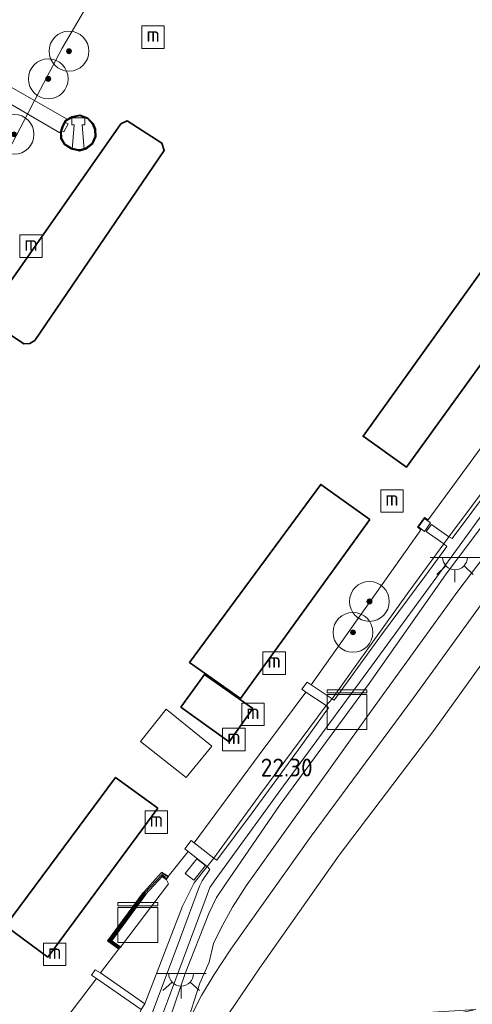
# Model space of a CAD drawing. Header units: metres. Extents: x 185049 to 189876, y 349292 to 352302.
# Tile 182 of 256: x 189534 to 189579, y 350416 to 350515. Entities that reach past the tile are written whole.
import ezdxf
from ezdxf.enums import TextEntityAlignment as Align

# ---------------------------------------------------------------- set-up
doc = ezdxf.new("R2010")
doc.units = ezdxf.units.M
for name, color, linetype, lineweight in [('B-WE-BC-BETONVORM-GV', 50, 'Continuous', 18), ('B-WE-GK-KADEMUUR-G', 150, 'Continuous', 35), ('B-WE-GK-KADEMUUR-GV', 150, 'Continuous', 35), ('B-WE-GR-BOOM-S', 90, 'Continuous', 25), ('B-WE-GR-GRAS-GV', 60, 'Continuous', 13), ('B-WE-GW-TALUD_KRUIN-G', 90, 'Continuous', 18), ('B-WE-GW-TALUD_TEEN-G', 90, 'Continuous', 18), ('B-WE-IE-MEUBILAIR_WATERWEGMEUBILAIR-S', 150, 'Continuous', 25), ('B-WE-KL-DATA-S', 90, 'Continuous', 25), ('B-WE-KL-ET_LS_OV_LICHTPUNT-S', 190, 'Continuous', 25), ('B-WE-KW-KUNSTWERK_BRUG-GV', 170, 'Continuous', 18), ('B-WE-KW-KUNSTWERK_PONTON-GV', 170, 'Continuous', 18), ('B-WE-OB-OEVERVOORZIENING-G', 7, 'Continuous', 18), ('B-WE-OG-BEBOUWING_LUIFEL-GV', 7, 'Continuous', 18), ('B-WE-OG-BEBOUWING_WOONBOOT-GV', 7, 'Continuous', 35), ('B-WE-OG-TERREIN_GROEN-GV', 7, 'Continuous', 18), ('B-WE-OG-WATER_HAVEN-GV', 170, 'Continuous', 18), ('B-WE-OG-WEG_TRAP-GV', 7, 'Continuous', 18), ('B-WE-VH-VERHARDING_BETON-GV', 252, 'Continuous', 18), ('X-XX-AL-HOOGTELABEL-S', 7, 'Continuous', 25)]:
    doc.layers.add(name, color=color, linetype=linetype, lineweight=lineweight)
doc.styles.add('NLCS-ISO', font='NLCS-ISO.ttf')
doc.styles.add('NLCS-ISO-ANNOTATIVE-T18', font='NLCS-ISO.ttf', dxfattribs={"height": 1.8})

# ---------------------------------------------------------------- blocks, each defined once
blk = doc.blocks.new('SAL-HOOGTELABEL-SO')
at = {"color": 0, "linetype": 'ByBlock', "lineweight": -2, "style": 'NLCS-ISO-ANNOTATIVE-T18'}
blk.add_attdef('HOOGTE', text='', height=1.8, dxfattribs=at).set_placement((2.788, 0), align=Align.RIGHT)
blk = doc.blocks.new('SGR-BOOM_01-SO')
at = {"linetype": 'ByBlock', "lineweight": 18}
h = blk.add_hatch(color=0, dxfattribs=at)
h.dxf.hatch_style = 1
edge = h.paths.add_edge_path()
edge.add_arc((0, 0), 0.25, 0, 360)
at = {"color": 0, "linetype": 'ByBlock', "lineweight": 18}
for radius in [2, 0.25]:
    blk.add_circle((0, 0), radius, dxfattribs=at)
blk = doc.blocks.new('SKL-DATA_KAST-SO')
at = {"color": 0, "linetype": 'ByBlock', "lineweight": 18}
for points in [[(-2, 2), (2, 2), (2, 1.68), (-2, 1.68)], [(-2, 1.52), (2, 1.52), (2, -2), (-2, -2)]]:
    blk.add_lwpolyline(points, close=True, dxfattribs=at)
blk = doc.blocks.new('SIE-WATER_BOLDER-SO')
at = {"color": 0, "linetype": 'ByBlock', "lineweight": 18}
blk.add_lwpolyline([(0.402, 0.867), (0.602, -1.587), (-0.602, -1.587), (-0.402, 0.867), (-0.65, 0.867), (-0.65, 1.587), (0.65, 1.587), (0.65, 0.867)], close=True, dxfattribs=at)
blk = doc.blocks.new('SIE-WATER_MEERPAAL-SO')
at = {"color": 0, "linetype": 'ByBlock', "lineweight": 18}
blk.add_lwpolyline([(-1.125, -1.125), (1.125, -1.125), (1.125, 1.125), (-1.125, 1.125)], close=True, dxfattribs=at)
at = {"color": 0, "linetype": 'ByBlock', "lineweight": 18, "style": 'NLCS-ISO'}
blk.add_text('m', height=1.5, dxfattribs=at).set_placement((0, 0.283), align=Align.MIDDLE_CENTER)
blk = doc.blocks.new('SKL-ET_OV_LICHTPUNT-SO')
at = {"color": 0, "linetype": 'ByBlock', "lineweight": 18}
for points in [[(-1.25, 0), (-2.5, 0)], [(1.25, 0), (2.5, 0)], [(-0.915, -0.851), (-1.831, -1.703)], [(0.915, -0.851), (1.831, -1.703)], [(0, -1.25), (0, -2.5)]]:
    blk.add_lwpolyline(points, dxfattribs=at)
blk.add_lwpolyline([(0, 0), (1.25, 0, -1), (-1.25, 0)], format="xyb", close=True, dxfattribs=at)

msp = doc.modelspace()

# ---------------------------------------------------------------- linework, layer by layer
at = {"layer": 'B-WE-BC-BETONVORM-GV'}
for points in [[(189582.0473, 350468.0217, 22.3037), (189576.2513, 350460.0835, 22.3304), (189568.6864, 350449.7315, 22.3215), (189560.2072, 350438.2018, 22.3215), (189553.4424, 350428.9283, 22.3748), (189552.8222, 350428.0104, 22.3748), (189552.442, 350426.9987, 22.437), (189548.5635, 350416.6161, 23.8326), (189546.9405, 350412.3126, 24.3304)], [(189547.1062, 350415.6628, 23.9793), (189549.8721, 350423.0052, 23.0252), (189551.771, 350428.1316, 22.4207), (189552.035, 350428.6953, 22.3319), (189552.8245, 350429.8184, 22.3081), (189552.548, 350430.113, 22.367), (189553.214, 350430.966, 22.367), (189553.5143, 350430.7471, 22.3674), (189557.0687, 350435.5182, 22.3378), (189561.7145, 350441.8755, 22.3141), (189564.7451, 350446.0628, 22.3081), (189564.504, 350446.267, 22.346), (189565.086, 350446.96, 22.371), (189565.3059, 350446.8327, 22.3259), (189570.0636, 350453.3631, 22.3259), (189574.4072, 350459.2154, 22.3141), (189576.6191, 350462.2414, 22.3378), (189576.3, 350462.5, 22.346), (189576.809, 350463.218, 22.389), (189577.1464, 350463.035, 22.3852), (189581.0906, 350468.3311, 22.3615)]]:
    msp.add_polyline3d(points, dxfattribs=at)
at = {"layer": 'B-WE-GK-KADEMUUR-G'}
msp.add_polyline3d([(189543.667, 350422.0078, 21.3333), (189542.7755, 350422.6616, 21.3215), (189546.2829, 350427.473, 21.3096), (189548.0074, 350429.2988, 21.3156), (189548.3755, 350429.0321, 21.3156)], dxfattribs=at)
at = {"layer": 'B-WE-GK-KADEMUUR-GV'}
for points in [[(189539.766, 350505.555, 20.729), (189540.574, 350505.235, 20.729), (189541.083, 350504.714, 20.729), (189541.328, 350504.12, 20.729), (189541.364, 350503.39, 20.729), (189541.025, 350502.676, 20.729), (189540.38, 350502.169, 20.729), (189539.715, 350501.971, 20.729), (189538.896, 350502.171, 20.729), (189538.208, 350502.607, 20.729), (189537.86, 350503.185, 20.729), (189537.847, 350503.898, 20.729), (189537.997, 350504.373, 20.729), (189538.313, 350504.993, 20.729), (189538.941, 350505.368, 20.729)], [(189538.916, 350502.218, 24.11), (189539.714, 350502.023, 24.114), (189540.357, 350502.214, 24.114), (189540.985, 350502.708, 24.118), (189541.313, 350503.4, 24.121), (189541.278, 350504.109, 24.121), (189541.04, 350504.686, 24.121), (189540.546, 350505.192, 24.118), (189539.762, 350505.503, 24.118), (189538.96, 350505.321, 24.121), (189538.351, 350504.957, 24.121), (189538.043, 350504.354, 24.096), (189537.897, 350503.891, 24.096), (189537.91, 350503.199, 24.103), (189538.245, 350502.643, 24.11)], [(189547.9645, 350429.5208, 20.75), (189548.6187, 350429.1087, 20.75), (189548.4334, 350428.8449, 21.2593), (189548.0254, 350429.1272, 21.2593), (189546.366, 350427.3206, 21.2859), (189542.9489, 350422.6684, 21.2948), (189543.8424, 350422.0078, 21.3037), (189543.6752, 350421.8488, 20.75), (189542.5544, 350422.6701, 20.75), (189546.1465, 350427.5209, 20.75)]]:
    msp.add_polyline3d(points, close=True, dxfattribs=at)
at = {"layer": 'B-WE-GR-GRAS-GV'}
for points in [[(189546.071, 350526.071, 20.726), (189537.98, 350512.26, 20.726), (189535.1862, 350506.9492, 20.726), (189534.5648, 350505.7679, 20.726), (189530.894, 350498.79, 20.726), (189524.473, 350487.539, 20.726), (189522.861, 350485.2422, 20.726), (189517.227, 350477.215, 20.726), (189508.196, 350463.91, 20.726), (189500.318, 350454.292, 20.726), (189483.286, 350431.403, 20.726), (189470.679, 350415.579, 20.726), (189467.5813, 350416.8817, 22.9573), (189467.06, 350416.1975, 23.2373)], [(189588.209, 350478.436, 22.389), (189576.809, 350463.218, 22.389), (189575.061, 350464.465, 21.152), (189574.539, 350463.748, 21.152), (189576.3, 350462.5, 22.346), (189572.835, 350457.768, 22.378), (189567.576, 350450.433, 22.373), (189565.086, 350446.96, 22.371), (189562.9943, 350448.3515, 20.75), (189574.006, 350463.919, 20.75), (189573.66, 350464.184, 20.75), (189574.374, 350465.157, 20.75), (189574.728, 350464.905, 20.75), (189581.43, 350474.065, 20.75)], [(189585.9855, 350468.6488, 24.2104), (189577.7325, 350457.7592, 24.177), (189568.5399, 350445.0919, 24.3637), (189560.3687, 350433.6694, 24.377), (189556.4541, 350428.1634, 24.497), (189555.0951, 350426.0464, 24.5104), (189553.9201, 350423.8891, 24.497), (189553.1654, 350422.3802, 24.657), (189552.733, 350420.5251, 24.3504), (189551.8179, 350418.4014, 25.0037), (189550.4296, 350414.1111, 25.497), (189551.971, 350417.1677, 25.1904), (189553.2489, 350419.2901, 25.0837), (189554.92, 350421.8153, 24.937), (189556.6373, 350424.232, 24.8837), (189563.0023, 350433.1588, 24.7104), (189573.2619, 350447.062, 24.7504), (189583.8318, 350461.6416, 24.6974)], [(189583.8318, 350461.6416, 24.6974), (189573.2619, 350447.062, 24.7504), (189563.0023, 350433.1588, 24.7104), (189556.6373, 350424.232, 24.8837), (189554.92, 350421.8153, 24.937), (189553.2489, 350419.2901, 25.0837), (189551.971, 350417.1677, 25.1904), (189550.4296, 350414.1111, 25.497), (189551.8179, 350418.4014, 25.0037), (189552.733, 350420.5251, 24.3504), (189553.1654, 350422.3802, 24.657), (189553.9201, 350423.8891, 24.497), (189555.0951, 350426.0464, 24.5104), (189556.4541, 350428.1634, 24.497), (189560.3687, 350433.6694, 24.377), (189568.5399, 350445.0919, 24.3637), (189577.7325, 350457.7592, 24.177), (189585.9855, 350468.6488, 24.2104)], [(189546.9405, 350412.3126, 24.3304), (189548.5635, 350416.6161, 23.8326), (189552.442, 350426.9987, 22.437), (189552.8222, 350428.0104, 22.3748), (189553.4424, 350428.9283, 22.3748), (189560.2072, 350438.2018, 22.3215), (189568.6864, 350449.7315, 22.3215), (189576.2513, 350460.0835, 22.3304), (189582.0473, 350468.0217, 22.3037)], [(189548.2836, 350413.3945, 24.4326), (189550.3519, 350419.3924, 23.5526), (189552.7008, 350425.3906, 22.7259), (189553.4833, 350426.9972, 22.5481), (189554.3963, 350428.3381, 22.4504), (189559.8649, 350436.3394, 22.397), (189568.815, 350448.4782, 22.4059), (189576.4879, 350459.3981, 22.4326), (189582.971, 350468.0505, 22.4593)], [(189582.971, 350468.0505, 22.4593), (189576.4879, 350459.3981, 22.4326), (189568.815, 350448.4782, 22.4059), (189559.8649, 350436.3394, 22.397), (189554.3963, 350428.3381, 22.4504), (189553.4833, 350426.9972, 22.5481), (189552.7008, 350425.3906, 22.7259), (189550.3519, 350419.3924, 23.5526), (189548.2836, 350413.3945, 24.4326)], [(189586.7195, 350459.6164, 27.1126), (189575.3158, 350443.7612, 27.1526), (189565.7951, 350431.2434, 27.2326), (189557.8487, 350419.9465, 27.2059), (189553.5089, 350413.5929, 27.2193)]]:
    msp.add_polyline3d(points, dxfattribs=at)
for points in [[(189581.0906, 350468.3311, 22.3615), (189577.1464, 350463.035, 22.3852), (189576.809, 350463.218, 22.389), (189588.209, 350478.436, 22.389), (189588.328, 350478.2444, 22.2922), (189586.1259, 350475.2811, 22.2844), (189583.837, 350472.1015, 22.3081)], [(189574.988, 350464.607, 20.929), (189574.383, 350465.052, 20.929), (189573.756, 350464.2, 20.926), (189574.361, 350463.755, 20.931)], [(189570.0636, 350453.3631, 22.3259), (189565.3059, 350446.8327, 22.3259), (189565.086, 350446.96, 22.371), (189567.576, 350450.433, 22.373), (189572.835, 350457.768, 22.378), (189576.3, 350462.5, 22.346), (189576.6191, 350462.2414, 22.3378), (189574.4072, 350459.2154, 22.3141)], [(189557.921, 350437.445, 22.306), (189553.214, 350430.966, 22.367), (189551.2285, 350432.5003, 20.75), (189557.7837, 350441.3312, 20.75), (189562.4449, 350447.6322, 20.75), (189564.504, 350446.267, 22.346), (189559.474, 350439.527, 22.315)], [(189557.0687, 350435.5182, 22.3378), (189553.5143, 350430.7471, 22.3674), (189553.214, 350430.966, 22.367), (189557.921, 350437.445, 22.306), (189559.474, 350439.527, 22.315), (189564.504, 350446.267, 22.346), (189564.7451, 350446.0628, 22.3081), (189561.7145, 350441.8755, 22.3141)], [(189550.057, 350426.14, 22.622), (189546.292, 350416.32, 23.834), (189541.8366, 350419.4393, 20.75), (189543.6752, 350421.8488, 20.75), (189543.8424, 350422.0078, 21.3037), (189548.6516, 350428.3847, 21.2207), (189548.4334, 350428.8449, 21.2593), (189548.6187, 350429.1087, 20.75), (189550.6452, 350431.6198, 20.75), (189552.548, 350430.113, 22.367), (189551.242, 350428.466, 22.349)], [(189545.7835, 350410.1246, 24.6074), (189545.5297, 350410.0586, 24.5618), (189544.6739, 350412.3889, 24.2499), (189545.914, 350415.773, 23.958), (189546.292, 350416.32, 23.834), (189550.057, 350426.14, 22.622), (189551.242, 350428.466, 22.349), (189552.548, 350430.113, 22.367), (189552.8245, 350429.8184, 22.3081), (189552.035, 350428.6953, 22.3319), (189551.771, 350428.1316, 22.4207), (189549.8721, 350423.0052, 23.0252), (189547.1062, 350415.6628, 23.9793), (189545.9034, 350412.19, 24.3881), (189545.703, 350411.5141, 24.4415), (189545.6594, 350410.9712, 24.5541)], [(189548.6516, 350428.3847, 21.2207), (189543.8424, 350422.0078, 21.3037), (189542.9489, 350422.6684, 21.2948), (189546.366, 350427.3206, 21.2859), (189548.0254, 350429.1272, 21.2593), (189548.4334, 350428.8449, 21.2593)], [(189544.6739, 350412.3889, 24.2499), (189529.324, 350406.638, 20.75), (189533.2248, 350409.0826, 20.75), (189534.8647, 350410.5754, 20.75), (189536.937, 350412.7562, 20.75), (189538.4625, 350414.9599, 20.75), (189541.4231, 350418.8676, 20.75), (189545.914, 350415.773, 23.958)]]:
    msp.add_polyline3d(points, close=True, dxfattribs=at)
at = {"layer": 'B-WE-GW-TALUD_KRUIN-G'}
for points in [[(189550.4296, 350414.1111, 25.497), (189551.8179, 350418.4014, 25.0037), (189552.733, 350420.5251, 24.3504), (189553.1654, 350422.3802, 24.657), (189553.9201, 350423.8891, 24.497), (189555.0951, 350426.0464, 24.5104), (189556.4541, 350428.1634, 24.497), (189560.3687, 350433.6694, 24.377), (189568.5399, 350445.0919, 24.3637), (189577.7325, 350457.7592, 24.177), (189585.9855, 350468.6488, 24.2104), (189594.7511, 350480.6358, 24.3507), (189602.7242, 350491.6601, 24.3107), (189606.1039, 350496.0971, 24.2574), (189607.1151, 350496.9872, 24.3374), (189608.3584, 350497.5307, 24.4841), (189610.5288, 350497.8187, 24.7907)], [(189576.809, 350463.218, 22.389), (189588.209, 350478.436, 22.389)], [(189565.086, 350446.96, 22.371), (189567.576, 350450.433, 22.373), (189572.835, 350457.768, 22.378), (189576.3, 350462.5, 22.346)], [(189579.53, 350415.769, 27.822), (189574.6781, 350415.4773, 27.7704), (189572.3731, 350415.1525, 27.8326), (189570.758, 350414.6666, 27.8148), (189562.0365, 350412.3007, 27.5393), (189553.7468, 350409.3968, 27.2326), (189552.5653, 350409.6382, 27.2326), (189551.882, 350410.1311, 27.2326), (189551.7752, 350411.0131, 27.2326), (189552.1068, 350411.769, 27.2193), (189553.5089, 350413.5929, 27.2193), (189557.8487, 350419.9465, 27.2059), (189565.7951, 350431.2434, 27.2326), (189575.3158, 350443.7612, 27.1526), (189586.7195, 350459.6164, 27.1126)], [(189553.214, 350430.966, 22.367), (189557.921, 350437.445, 22.306), (189559.474, 350439.527, 22.315), (189564.504, 350446.267, 22.346)], [(189546.292, 350416.32, 23.834), (189550.057, 350426.14, 22.622), (189551.242, 350428.466, 22.349), (189552.548, 350430.113, 22.367)]]:
    msp.add_polyline3d(points, dxfattribs=at)
at = {"layer": 'B-WE-GW-TALUD_TEEN-G'}
for points in [[(189550.4296, 350414.1111, 25.497), (189551.971, 350417.1677, 25.1904), (189553.2489, 350419.2901, 25.0837), (189554.92, 350421.8153, 24.937), (189556.6373, 350424.232, 24.8837), (189563.0023, 350433.1588, 24.7104), (189573.2619, 350447.062, 24.7504), (189583.8318, 350461.6416, 24.6974), (189596.1754, 350478.6614, 24.9374), (189605.7357, 350491.5033, 24.8174), (189610.5288, 350497.8187, 24.7907)], [(189579.53, 350415.769, 27.822), (189574.1522, 350414.5801, 27.6104), (189571.7357, 350413.9012, 27.2637), (189568.8225, 350412.7935, 27.077), (189561.3516, 350410.0292, 26.237), (189550.7438, 350406.5425, 25.2504), (189548.4402, 350407.8125, 24.9126), (189547.8974, 350409.0637, 24.7793), (189547.7635, 350410.363, 24.6815), (189547.9396, 350411.6196, 24.5659), (189548.2836, 350413.3945, 24.4326), (189550.3519, 350419.3924, 23.5526), (189552.7008, 350425.3906, 22.7259), (189553.4833, 350426.9972, 22.5481), (189554.3963, 350428.3381, 22.4504), (189559.8649, 350436.3394, 22.397), (189568.815, 350448.4782, 22.4059), (189576.4879, 350459.3981, 22.4326), (189582.971, 350468.0505, 22.4593)], [(189543.8424, 350422.0078, 21.3037), (189548.6516, 350428.3847, 21.2207), (189548.4334, 350428.8449, 21.2593)]]:
    msp.add_polyline3d(points, dxfattribs=at)
at = {"layer": 'B-WE-KW-KUNSTWERK_BRUG-GV'}
msp.add_polyline3d([(189538.5737, 350504.6603, 23.8739), (189538.1392, 350503.8809, 23.8739), (189537.8642, 350504.03, 23.8739), (189537.7647, 350503.781, 23.8739), (189529.9701, 350508.2876, 23.8858), (189530.6359, 350509.5841, 23.8621), (189538.4881, 350505.1357, 23.8739), (189538.316, 350504.8161, 23.8739)], close=True, dxfattribs=at)
at = {"layer": 'B-WE-KW-KUNSTWERK_PONTON-GV'}
msp.add_polyline3d([(189553.0306, 350442.2153, 21.3852), (189550.4336, 350439.0444, 21.3496), (189545.8379, 350442.6587, 21.3585), (189548.4193, 350445.9101, 21.323)], close=True, dxfattribs=at)
at = {"layer": 'B-WE-OB-OEVERVOORZIENING-G'}
for points in [[(189535.1862, 350506.9492, 20.726), (189537.98, 350512.26, 20.726), (189546.071, 350526.071, 20.726), (189552.809, 350536.673, 20.726), (189562.011, 350551.997, 20.726), (189565.896, 350558.8, 20.786), (189572.125, 350569.708, 20.683), (189580.71, 350584.231, 20.687), (189585.2639, 350592.0328, 20.687)], [(189534.5648, 350505.7679, 20.726), (189535.1862, 350506.9492, 20.726)], [(189522.861, 350485.2422, 20.726), (189524.473, 350487.539, 20.726), (189530.894, 350498.79, 20.726), (189534.5648, 350505.7679, 20.726)], [(189581.43, 350474.065, 20.75), (189574.728, 350464.905, 20.75), (189574.374, 350465.157, 20.75), (189573.66, 350464.184, 20.75), (189574.006, 350463.919, 20.75), (189562.9943, 350448.3515, 20.75), (189562.5765, 350448.6378, 20.75), (189562.046, 350447.905, 20.75), (189562.4449, 350447.6322, 20.75), (189557.7837, 350441.3312, 20.75), (189551.2285, 350432.5003, 20.75), (189550.9524, 350432.7149, 20.75), (189550.3121, 350431.8843, 20.75), (189550.6452, 350431.6198, 20.75), (189548.6187, 350429.1087, 20.75), (189547.9645, 350429.5208, 20.75), (189546.1465, 350427.5209, 20.75), (189542.5544, 350422.6701, 20.75), (189543.6752, 350421.8488, 20.75), (189541.8366, 350419.4393, 20.75), (189541.295, 350419.764, 20.75), (189540.915, 350419.224, 20.75), (189541.4231, 350418.8676, 20.75), (189538.4625, 350414.9599, 20.75)]]:
    msp.add_polyline3d(points, dxfattribs=at)
msp.add_polyline3d([(189539.715, 350501.971, 20.729), (189538.896, 350502.171, 20.729), (189538.208, 350502.607, 20.729), (189537.86, 350503.185, 20.729), (189537.847, 350503.898, 20.729), (189537.997, 350504.373, 20.729), (189538.313, 350504.993, 20.729), (189538.941, 350505.368, 20.729), (189539.766, 350505.555, 20.729), (189540.574, 350505.235, 20.729), (189541.083, 350504.714, 20.729), (189541.328, 350504.12, 20.729), (189541.364, 350503.39, 20.729), (189541.025, 350502.676, 20.729), (189540.38, 350502.169, 20.729)], close=True, dxfattribs=at)
at = {"layer": 'B-WE-OG-BEBOUWING_LUIFEL-GV'}
msp.add_polyline3d([(189552.3726, 350430.2293, 23.1674), (189551.2002, 350428.7489, 23.1674), (189550.3505, 350429.4218, 23.1674), (189551.5229, 350430.9022, 23.1674)], close=True, dxfattribs=at)
at = {"layer": 'B-WE-OG-BEBOUWING_WOONBOOT-GV'}
for points in [[(189534.7397, 350482.6301, 21.3207), (189534.1423, 350482.5829, 21.3207), (189530.7115, 350484.8584, 21.3873), (189530.6526, 350485.835, 21.3873), (189543.8787, 350504.6646, 21.374), (189544.5158, 350504.9827, 21.374), (189548.0023, 350502.739, 21.3607), (189548.2406, 350501.9962, 21.4007), (189535.2239, 350482.933, 21.414)], [(189584.873, 350487.246, 21.152), (189572.556, 350470.191, 21.152), (189568.21, 350473.303, 21.152), (189580.442, 350490.358, 21.152)], [(189568.8776, 350464.9519, 21.5807), (189555.8979, 350446.994, 21.5881), (189550.7691, 350450.6145, 21.4207), (189563.9604, 350468.4781, 21.4607)], [(189557.1362, 350445.9767, 21.3852), (189554.7606, 350442.6461, 21.3941), (189549.9065, 350446.1179, 21.3407), (189552.2642, 350449.3918, 21.3674)], [(189547.598, 350435.967, 21.152), (189536.528, 350421.025, 21.152), (189532.307, 350424.152, 21.152), (189543.353, 350439.069, 21.152)]]:
    msp.add_polyline3d(points, close=True, dxfattribs=at)
at = {"layer": 'B-WE-OG-TERREIN_GROEN-GV'}
msp.add_polyline3d([(189579.53, 350415.769, 27.822), (189574.6781, 350415.4773, 27.7704), (189572.3731, 350415.1525, 27.8326), (189570.758, 350414.6666, 27.8148), (189562.0365, 350412.3007, 27.5393), (189553.7468, 350409.3968, 27.2326), (189552.5653, 350409.6382, 27.2326), (189551.882, 350410.1311, 27.2326), (189551.7752, 350411.0131, 27.2326), (189552.1068, 350411.769, 27.2193), (189553.5089, 350413.5929, 27.2193), (189557.8487, 350419.9465, 27.2059), (189565.7951, 350431.2434, 27.2326), (189575.3158, 350443.7612, 27.1526), (189586.7195, 350459.6164, 27.1126)], dxfattribs=at)
at = {"layer": 'B-WE-OG-WATER_HAVEN-GV'}
for points in [[(189470.679, 350415.579, 20.726), (189483.286, 350431.403, 20.726), (189500.318, 350454.292, 20.726), (189508.196, 350463.91, 20.726), (189517.227, 350477.215, 20.726), (189522.861, 350485.2422, 20.726), (189524.473, 350487.539, 20.726), (189530.894, 350498.79, 20.726), (189534.5648, 350505.7679, 20.726), (189535.1862, 350506.9492, 20.726), (189537.98, 350512.26, 20.726), (189546.071, 350526.071, 20.726)], [(189581.43, 350474.065, 20.75), (189574.728, 350464.905, 20.75), (189574.374, 350465.157, 20.75), (189573.66, 350464.184, 20.75), (189574.006, 350463.919, 20.75), (189562.9943, 350448.3515, 20.75), (189562.5765, 350448.6378, 20.75), (189562.046, 350447.905, 20.75), (189562.4449, 350447.6322, 20.75), (189557.7837, 350441.3312, 20.75), (189551.2285, 350432.5003, 20.75), (189550.9524, 350432.7149, 20.75), (189550.3121, 350431.8843, 20.75), (189550.6452, 350431.6198, 20.75), (189548.6187, 350429.1087, 20.75), (189547.9645, 350429.5208, 20.75), (189546.1465, 350427.5209, 20.75), (189542.5544, 350422.6701, 20.75), (189543.6752, 350421.8488, 20.75), (189541.8366, 350419.4393, 20.75), (189541.295, 350419.764, 20.75), (189540.915, 350419.224, 20.75), (189541.4231, 350418.8676, 20.75), (189538.4625, 350414.9599, 20.75)]]:
    msp.add_polyline3d(points, dxfattribs=at)
msp.add_polyline3d([(189538.896, 350502.171, 20.729), (189539.715, 350501.971, 20.729), (189540.38, 350502.169, 20.729), (189541.025, 350502.676, 20.729), (189541.364, 350503.39, 20.729), (189541.328, 350504.12, 20.729), (189541.083, 350504.714, 20.729), (189540.574, 350505.235, 20.729), (189539.766, 350505.555, 20.729), (189538.941, 350505.368, 20.729), (189538.313, 350504.993, 20.729), (189537.997, 350504.373, 20.729), (189537.847, 350503.898, 20.729), (189537.86, 350503.185, 20.729), (189538.208, 350502.607, 20.729)], close=True, dxfattribs=at)
at = {"layer": 'B-WE-OG-WEG_TRAP-GV'}
for points in [[(189576.809, 350463.218, 22.389), (189576.3, 350462.5, 22.346), (189574.539, 350463.748, 21.152), (189575.061, 350464.465, 21.152)], [(189565.086, 350446.96, 22.371), (189564.504, 350446.267, 22.346), (189562.4449, 350447.6322, 20.75), (189562.046, 350447.905, 20.75), (189562.5765, 350448.6378, 20.75), (189562.9943, 350448.3515, 20.75)], [(189553.214, 350430.966, 22.367), (189552.548, 350430.113, 22.367), (189550.6452, 350431.6198, 20.75), (189550.3121, 350431.8843, 20.75), (189550.9524, 350432.7149, 20.75), (189551.2285, 350432.5003, 20.75)], [(189546.292, 350416.32, 23.834), (189545.914, 350415.773, 23.958), (189541.4231, 350418.8676, 20.75), (189540.915, 350419.224, 20.75), (189541.295, 350419.764, 20.75), (189541.8366, 350419.4393, 20.75)]]:
    msp.add_polyline3d(points, close=True, dxfattribs=at)
at = {"layer": 'B-WE-VH-VERHARDING_BETON-GV'}
for points in [[(189540.357, 350502.214, 24.114), (189539.714, 350502.023, 24.114), (189538.916, 350502.218, 24.11), (189538.245, 350502.643, 24.11), (189537.91, 350503.199, 24.103), (189537.897, 350503.891, 24.096), (189538.043, 350504.354, 24.096), (189538.351, 350504.957, 24.121), (189538.96, 350505.321, 24.121), (189539.762, 350505.503, 24.118), (189540.546, 350505.192, 24.118), (189541.04, 350504.686, 24.121), (189541.278, 350504.109, 24.121), (189541.313, 350503.4, 24.121), (189540.985, 350502.708, 24.118)], [(189574.988, 350464.607, 20.929), (189574.361, 350463.755, 20.931), (189573.756, 350464.2, 20.926), (189574.383, 350465.052, 20.929)]]:
    msp.add_polyline3d(points, close=True, dxfattribs=at)

# ---------------------------------------------------------------- block references
at = {"layer": 'B-WE-GR-BOOM-S'}
for p in [(189538.6687, 350511.9633, 21.2078), (189536.5888, 350509.1852, 21.2078), (189533.1453, 350503.6158, 21.0478), (189568.839, 350456.728, 20.939), (189567.19, 350453.623, 20.927)]:
    msp.add_blockref('SGR-BOOM_01-SO', p, dxfattribs=at)
at = {"layer": 'B-WE-IE-MEUBILAIR_WATERWEGMEUBILAIR-S'}
for name, p in [('SIE-WATER_MEERPAAL-SO', (189547.115, 350513.367, 24.3)), ('SIE-WATER_BOLDER-SO', (189539.593, 350503.696, 24.678)), ('SIE-WATER_MEERPAAL-SO', (189534.85, 350492.391, 24.227)), ('SIE-WATER_MEERPAAL-SO', (189571.103, 350466.797, 24.22)), ('SIE-WATER_MEERPAAL-SO', (189559.274, 350450.528, 24.052)), ('SIE-WATER_MEERPAAL-SO', (189557.1434, 350445.3844, 20.7807)), ('SIE-WATER_MEERPAAL-SO', (189555.227, 350442.8687, 20.7807)), ('SIE-WATER_MEERPAAL-SO', (189547.443, 350434.574, 24.23)), ('SIE-WATER_MEERPAAL-SO', (189537.228, 350421.303, 24.369))]:
    msp.add_blockref(name, p, dxfattribs=at)
at = {"layer": 'B-WE-KL-DATA-S'}
for p in [(189566.5818, 350445.8582, 23.2815), (189545.589, 350424.4982, 21.7896)]:
    msp.add_blockref('SKL-DATA_KAST-SO', p, dxfattribs=at)
at = {"layer": 'B-WE-KL-ET_LS_OV_LICHTPUNT-S'}
for p in [(189577.436, 350461.151, 22.48), (189549.931, 350419.369, 23.565)]:
    msp.add_blockref('SKL-ET_OV_LICHTPUNT-SO', p, dxfattribs=at)
at = {"layer": 'X-XX-AL-HOOGTELABEL-S'}
msp.add_blockref('SAL-HOOGTELABEL-SO', (189560.3599, 350439.154, 22.2993), dxfattribs=at).add_auto_attribs({'HOOGTE': '22.30'})

doc.saveas('drawing.dxf')
